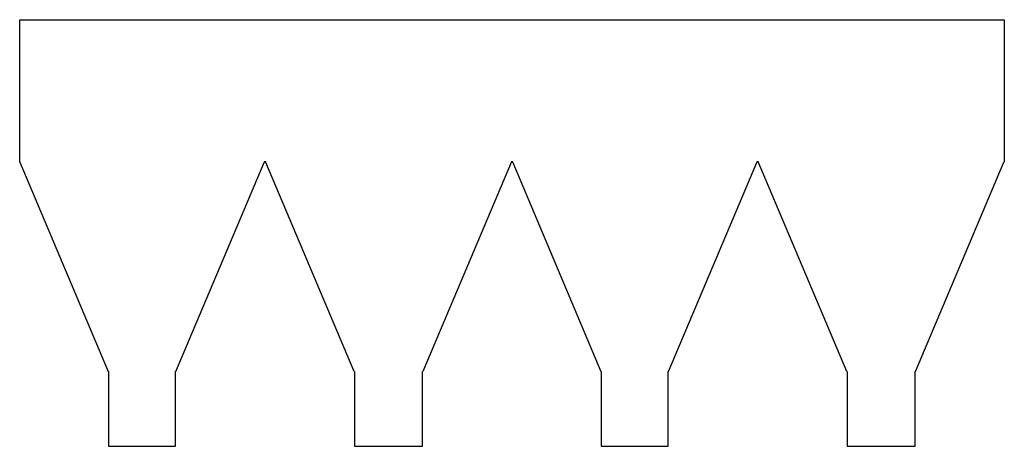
# Model space of a CAD drawing. Header units: millimetres. Extents: x -1195 to 398, y -460 to 230.
import ezdxf

# ---------------------------------------------------------------- set-up
doc = ezdxf.new("R2010")
doc.units = ezdxf.units.MM

msp = doc.modelspace()

# ---------------------------------------------------------------- linework, layer by layer
at = {"color": 7, "linetype": 'Continuous', "lineweight": 25}
for p, q in [((-1195, 230), (397.7, 230)), ((-1195, 0.2), (-1195, 230)), ((397.7, 230), (397.7, 0.2)), ((-1194.7, -0.5), (-1195, 0.2)), ((-799.5, 0.2), (-799.5, -1)), ((-796.7, 0.2), (-799.5, 0.2)), ((-796.7, -1), (-796.7, 0.2)), ((-400.2, 0.2), (-400.2, -1)), ((-397.5, 0.2), (-400.2, 0.2)), ((-397.5, -1), (-397.5, 0.2)), ((-2.5, 0.2), (-2.5, -1)), ((0.2, 0.2), (-2.5, 0.2)), ((0.2, -1), (0.2, 0.2)), ((397.7, 0.2), (396.9, -0.5)), ((-1194.7, -0.5), (-1051.7, -339)), ((-942.3, -339), (-799.5, -1)), ((-653.9, -339), (-796.7, -1)), ((-400.2, -1), (-543.1, -339)), ((-397.5, -1), (-254.7, -339)), ((-145.3, -339), (-2.5, -1)), ((143.1, -339), (0.2, -1)), ((253.9, -339), (396.9, -0.5)), ((-1051.7, -339), (-1051.2, -339)), ((-1051.2, -339), (-1051.2, -460)), ((-942.8, -460), (-942.8, -339)), ((-942.8, -339), (-942.3, -339)), ((-653.9, -339), (-653.5, -339)), ((-653.5, -339), (-653.5, -460)), ((-543.5, -460), (-543.5, -339)), ((-543.5, -339), (-543.1, -339)), ((-254.7, -339), (-254.2, -339)), ((-254.2, -339), (-254.2, -460)), ((-145.8, -460), (-145.8, -339)), ((-145.8, -339), (-145.3, -339)), ((143.1, -339), (143.5, -339)), ((143.5, -339), (143.5, -460)), ((253.5, -460), (253.5, -339)), ((253.5, -339), (253.9, -339)), ((-1051.2, -460), (-942.8, -460)), ((-653.5, -460), (-543.5, -460)), ((-254.2, -460), (-145.8, -460)), ((143.5, -460), (253.5, -460))]:
    msp.add_line(p, q, dxfattribs=at)

doc.saveas('drawing.dxf')
